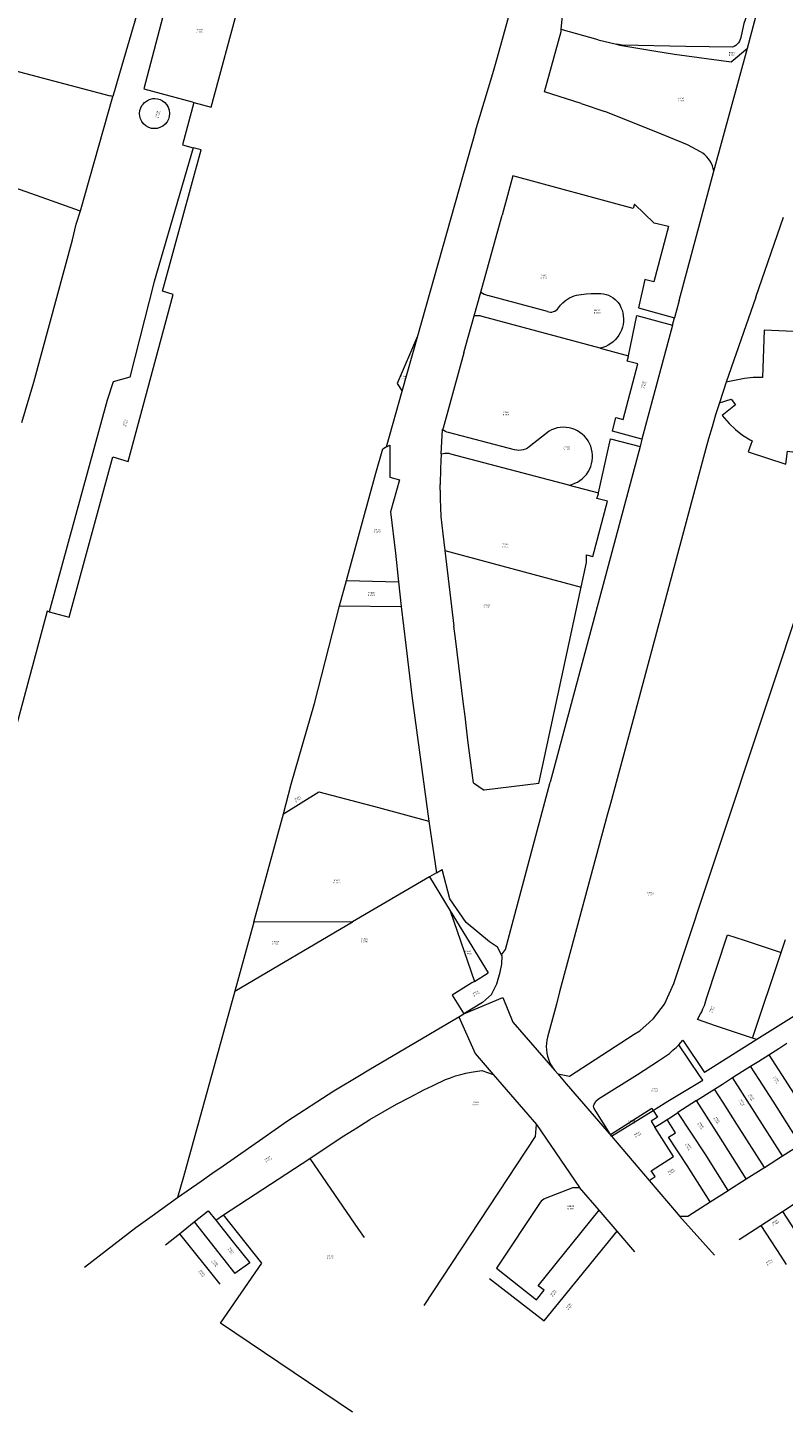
# Model space of a CAD drawing. Header units: metres. Extents: x 197037 to 199246, y 355238 to 356599.
# Tile 2 of 24: x 197345 to 197536, y 355662 to 356012. Entities that reach past the tile are written whole.
import ezdxf
from ezdxf.lldxf.tags import DXFTag

# ---------------------------------------------------------------- set-up
doc = ezdxf.new("R2010")
doc.units = ezdxf.units.M
doc.layers.add('B-WE-KG-GRENS-T18', color=254, linetype='Continuous', lineweight=18)
doc.layers.add('B-WE-KG-GRENS_KADASTRAAL-G', color=254, linetype='KG-KADASTRAAL', lineweight=18)
doc.styles.add('NLCS-ISO-T25', font='NLCS-ISO.ttf')
doc.styles.get("Standard").update_dxf_attribs({"font": 'isocp.shx'})
tags = doc.linetypes.add('KG-KADASTRAAL', pattern='A,5.5,-2,["K",Standard,S=1.8,R=0,X=0,Y=-0.9],-2,5.5,-2,[5,NLCS.SHX,S=0.75,R=0,X=0,Y=0],-2', length=19).pattern_tags.tags
tags[6] = DXFTag(74, 10)

msp = doc.modelspace()

# ---------------------------------------------------------------- linework, layer by layer
at = {"layer": 'B-WE-KG-GRENS_KADASTRAAL-G', "ltscale": 0.15, "flags": 128}
for points in [[(197463.614, 356004.095), (197467.697, 356019.085), (197490.148, 356100.418), (197492.696, 356109.804), (197500.243, 356137.601), (197502.288, 356145.251), (197506.953, 356162.381)], [(197526.694, 356006.401), (197534.431, 356035.647), (197535.641, 356040.206)], [(197386.11, 356035.783), (197380.939, 356016.904), (197379.92, 356017.176), (197374.369, 355996.093), (197386.556, 355992.785)], [(197387.002, 355992.667), (197391.352, 355991.505), (197398.479, 356017.907), (197397.59, 356018.14), (197401.785, 356033.727), (197398.304, 356034.663)], [(197531.789, 356029.549), (197525.749, 356012.617), (197525.039, 356009.483)], [(197479.666, 356011.035), (197480.83, 356023.041)], [(197372.67, 356015.186), (197368.22, 356000)], [(197475.445, 355995.341), (197479.62, 356010.556)], [(197479.62, 356010.556), (197479.666, 356011.035)], [(197488.949, 356008.486), (197479.666, 356011.035)], [(197488.949, 356008.486), (197493.583, 356007.374)], [(197495.08, 356007.117), (197493.583, 356007.374)], [(197493.583, 356007.374), (197494.478, 356007.16)], [(197494.478, 356007.16), (197503.529, 356005.566), (197508.246, 356004.841), (197522.551, 356002.885), (197526.694, 356006.401)], [(197522.92, 356006.578), (197511.081, 356006.777), (197495.08, 356007.117)], [(197525.039, 356009.483), (197524.973, 356009.014), (197524.843, 356008.559), (197524.65, 356008.126), (197524.398, 356007.725), (197524.093, 356007.363), (197523.74, 356007.047), (197523.347, 356006.784), (197522.92, 356006.578)], [(197462.378, 356000), (197463.614, 356004.095)], [(197518.137, 355975.314), (197526.694, 356006.401)], [(197340.135, 356001.187), (197365.83, 355994.354)], [(197368.22, 356000), (197366.514, 355994.177)], [(197457.997, 355985.484), (197462.378, 356000)], [(197358.346, 355965.355), (197366.514, 355994.177)], [(197366.514, 355994.177), (197365.83, 355994.354)], [(197377.024, 355986.058), (197376.311, 355986.112), (197375.564, 355986.345), (197374.819, 355986.76), (197374.233, 355987.289), (197373.819, 355987.861), (197373.516, 355988.49), (197373.329, 355989.184), (197373.279, 355989.857), (197373.364, 355990.629), (197373.584, 355991.316), (197373.865, 355991.859), (197374.171, 355992.27), (197374.521, 355992.642), (197374.996, 355993.021), (197375.544, 355993.315), (197376.013, 355993.498), (197376.592, 355993.623), (197377.112, 355993.663), (197377.831, 355993.598), (197378.482, 355993.403), (197379.09, 355993.086), (197379.645, 355992.659), (197380.088, 355992.141), (197380.462, 355991.503), (197380.728, 355990.735), (197380.811, 355989.868), (197380.732, 355989.107), (197380.532, 355988.465), (197380.213, 355987.81), (197379.713, 355987.188), (197379.1, 355986.683), (197378.421, 355986.335), (197377.705, 355986.116), (197377.024, 355986.058)], [(197386.556, 355992.785), (197387.002, 355992.667)], [(197484.661, 355992.402), (197475.445, 355995.341)], [(197387.002, 355992.667), (197384.099, 355981.955)], [(197484.661, 355992.402), (197490.652, 355990.348)], [(197514.793, 355980.201), (197511.512, 355981.955), (197503.514, 355985.293), (197490.652, 355990.348)], [(197305.034, 355984.18), (197349.788, 355968.346), (197358.008, 355965.42), (197358.346, 355965.355)], [(197457.997, 355985.484), (197443.439, 355933.657)], [(197386.784, 355981.237), (197376.928, 355947.473), (197370.843, 355923.311), (197366.641, 355922.193), (197365.064, 355917.55), (197350.469, 355864.173)], [(197379.08, 355945.009), (197388.784, 355980.702)], [(197384.099, 355981.955), (197386.784, 355981.237)], [(197388.784, 355980.702), (197386.784, 355981.237)], [(197518.137, 355975.314), (197518.019, 355975.987), (197517.83, 355976.644), (197517.572, 355977.277), (197517.249, 355977.879), (197516.862, 355978.444), (197516.419, 355978.964), (197515.922, 355979.433), (197515.378, 355979.847), (197514.793, 355980.201)], [(197509.414, 355942.711), (197518.137, 355975.314)], [(197497.821, 355965.903), (197467.496, 355974.122), (197465.116, 355965.524)], [(197346.552, 355922.054), (197356.37, 355958.029), (197357.304, 355961.915), (197358.336, 355965.319), (197358.346, 355965.355)], [(197465.116, 355965.524), (197464.759, 355964.232)], [(197498.159, 355966.983), (197497.821, 355965.903)], [(197503.089, 355962.238), (197498.159, 355966.983)], [(197459.386, 355944.815), (197464.759, 355964.232)], [(197506.76, 355961.333), (197503.011, 355947.39), (197500.991, 355947.926)], [(197506.76, 355961.333), (197503.089, 355962.238)], [(197528.814, 355943.554), (197535.789, 355963.69)], [(197500.755, 355947.988), (197499.16, 355940.881), (197508.243, 355938.336)], [(197500.991, 355947.926), (197500.755, 355947.988)], [(197350.469, 355864.173), (197355.506, 355862.804), (197366.552, 355903.211), (197370.381, 355902.05), (197381.747, 355944.243)], [(197381.747, 355944.243), (197379.08, 355945.009)], [(197457.66, 355938.792), (197459.386, 355944.815)], [(197459.386, 355944.815), (197459.797, 355944.54), (197460.235, 355944.31), (197460.695, 355944.128), (197461.172, 355943.995)], [(197476.17, 355939.955), (197461.172, 355943.995)], [(197480.734, 355942.682), (197481.229, 355943.061), (197481.762, 355943.387), (197482.325, 355943.654), (197482.913, 355943.862), (197483.52, 355944.007)], [(197483.52, 355944.007), (197484.739, 355944.203), (197485.965, 355944.344), (197487.197, 355944.43), (197488.431, 355944.459), (197489.665, 355944.432)], [(197489.665, 355944.432), (197490.331, 355944.364), (197490.984, 355944.22), (197491.617, 355944.002), (197492.22, 355943.714), (197492.787, 355943.359), (197493.31, 355942.941), (197493.781, 355942.466)], [(197476.17, 355939.955), (197476.546, 355939.831), (197476.938, 355939.776), (197477.334, 355939.792), (197477.721, 355939.879), (197478.085, 355940.033), (197478.417, 355940.249), (197478.705, 355940.522), (197478.939, 355940.841)], [(197478.939, 355940.841), (197479.499, 355941.491), (197480.098, 355942.106), (197480.734, 355942.682)], [(197493.781, 355942.466), (197493.97, 355942.241)], [(197493.97, 355942.241), (197494.266, 355941.835), (197494.527, 355941.406), (197494.75, 355940.956)], [(197494.75, 355940.956), (197495.013, 355940.271), (197495.207, 355939.562), (197495.331, 355938.838), (197495.382, 355938.106), (197495.36, 355937.372), (197495.266, 355936.644), (197495.101, 355935.928), (197494.865, 355935.233), (197494.562, 355934.564)], [(197509.414, 355942.711), (197508.243, 355938.336)], [(197528.814, 355943.554), (197521.313, 355922.054)], [(197455.094, 355929.461), (197455.598, 355931.316), (197457.66, 355938.792)], [(197458.706, 355938.849), (197458.181, 355938.848), (197457.66, 355938.792)], [(197459.742, 355938.685), (197459.228, 355938.794), (197458.706, 355938.849)], [(197489.489, 355930.672), (197459.742, 355938.685)], [(197496.652, 355928.742), (197498.787, 355938.884), (197507.735, 355936.44)], [(197507.735, 355936.44), (197508.243, 355938.336)], [(197443.439, 355933.657), (197438.301, 355921.785), (197439.547, 355919.797)], [(197439.547, 355919.797), (197443.502, 355933.802)], [(197443.502, 355933.802), (197443.439, 355933.657)], [(197494.562, 355934.564), (197494.195, 355933.929), (197493.767, 355933.332), (197493.283, 355932.781), (197492.748, 355932.279), (197492.165, 355931.833), (197491.542, 355931.445), (197490.884, 355931.121), (197490.198, 355930.862), (197489.489, 355930.672)], [(197507.735, 355936.44), (197500.042, 355907.716)], [(197519.586, 355916.898), (197522.568, 355917.801), (197523.644, 355916.357), (197520.294, 355913.7), (197522.036, 355911.645), (197523.665, 355910.116), (197525.438, 355908.741), (197527.32, 355907.56), (197527.807, 355907.313), (197526.841, 355904.511), (197536.375, 355901.37), (197536.746, 355904.689), (197537.976, 355904.554), (197540.195, 355904.56), (197542.452, 355904.749), (197545.116, 355905.284), (197544.134, 355909.448), (197545.837, 355909.982), (197544.785, 355911.401), (197548.132, 355914.063), (197546.372, 355916.098), (197544.751, 355917.611), (197542.934, 355918.996), (197553.948, 355934.762), (197553.642, 355934.953), (197553.102, 355934.175), (197530.898, 355935.198), (197530.418, 355923.276), (197528.126, 355923.263), (197525.917, 355923.037), (197521.313, 355922.054)], [(197489.489, 355930.672), (197496.652, 355928.742)], [(197455.094, 355929.461), (197449.847, 355910.501)], [(197478.809, 355747.545), (197481.773, 355747.019), (197498.075, 355757.563), (197499.517, 355758.425), (197501.891, 355760.536), (197502.931, 355761.558), (197505.721, 355765.166), (197508.064, 355770.345), (197553.227, 355906.202), (197557.751, 355919.721), (197558.843, 355923.168), (197559.494, 355924.321), (197560.162, 355925.441), (197562.092, 355928.191)], [(197500.042, 355907.716), (197492.565, 355909.724), (197493.415, 355913.209), (197495.302, 355912.661), (197498.977, 355926.705), (197496.323, 355927.373), (197496.608, 355928.533)], [(197496.608, 355928.533), (197496.652, 355928.742)], [(197343.52, 355911.893), (197346.552, 355922.054)], [(197435.607, 355905.774), (197439.547, 355919.797)], [(197521.313, 355922.054), (197520.436, 355919.481), (197519.586, 355916.898)], [(197519.586, 355916.898), (197518.633, 355913.874), (197517.719, 355910.838), (197516.845, 355907.791)], [(197449.394, 355904.01), (197449.743, 355910.126)], [(197449.847, 355910.501), (197449.743, 355910.126)], [(197451.225, 355909.376), (197450.824, 355909.496), (197450.439, 355909.662), (197450.077, 355909.873), (197449.743, 355910.126)], [(197467.882, 355904.998), (197451.225, 355909.376)], [(197476.585, 355909.75), (197471.578, 355905.774)], [(197481.643, 355896.128), (197482.369, 355896.311), (197483.073, 355896.567), (197483.747, 355896.893), (197484.384, 355897.285), (197484.978, 355897.741), (197485.523, 355898.254), (197486.013, 355898.821), (197486.443, 355899.434), (197486.808, 355900.087), (197487.105, 355900.775), (197487.331, 355901.488), (197487.483, 355902.222), (197487.56, 355902.966), (197487.56, 355903.715), (197487.485, 355904.46), (197487.334, 355905.193), (197487.109, 355905.908), (197486.813, 355906.595), (197486.449, 355907.25), (197486.02, 355907.863), (197485.531, 355908.43), (197484.987, 355908.944), (197484.393, 355909.401), (197483.756, 355909.794), (197483.083, 355910.121), (197482.379, 355910.378), (197481.654, 355910.562), (197480.913, 355910.671), (197480.165, 355910.705), (197479.417, 355910.662), (197478.678, 355910.544), (197477.955, 355910.351), (197477.254, 355910.085), (197476.585, 355909.75)], [(197425.459, 355872.017), (197429.52, 355886.852), (197432.846, 355899.09), (197434.623, 355905.282), (197435.365, 355905.657)], [(197435.365, 355905.657), (197435.607, 355905.774)], [(197435.607, 355905.774), (197436.39, 355906.155), (197436.39, 355898.115), (197438.852, 355897.423), (197436.555, 355889.351), (197437.849, 355878.936), (197438.622, 355871.73)], [(197471.578, 355905.774), (197471.118, 355905.456), (197470.62, 355905.202), (197470.093, 355905.016), (197469.546, 355904.902), (197468.989, 355904.86), (197468.431, 355904.892), (197467.882, 355904.998)], [(197499.548, 355905.87), (197476.863, 355821.173)], [(197489.082, 355894.159), (197492.14, 355907.799)], [(197516.845, 355907.791), (197516.182, 355905.374), (197497.457, 355835.707), (197492.108, 355815.792), (197491.3, 355812.879)], [(197492.14, 355907.799), (197499.548, 355905.87)], [(197500.042, 355907.716), (197499.548, 355905.87)], [(197449.394, 355904.01), (197449.213, 355900.32), (197449.091, 355896.261)], [(197449.394, 355904.01), (197449.858, 355904.12), (197450.331, 355904.178), (197450.808, 355904.185), (197451.283, 355904.14), (197451.75, 355904.043)], [(197451.75, 355904.043), (197481.538, 355896.156)], [(197449.082, 355894.881), (197449.091, 355896.261)], [(197481.538, 355896.156), (197481.643, 355896.128)], [(197481.643, 355896.128), (197489.082, 355894.159)], [(197449.082, 355894.881), (197449.098, 355892.658), (197449.175, 355890.436), (197449.314, 355888.217), (197449.513, 355886.002), (197449.774, 355883.794)], [(197486.067, 355878.497), (197487.658, 355878.072), (197491.357, 355892.087), (197488.672, 355892.75), (197489.035, 355893.95)], [(197489.035, 355893.95), (197489.082, 355894.159)], [(197449.774, 355883.794), (197450.284, 355879.586)], [(197450.284, 355879.586), (197484.737, 355870.408)], [(197450.284, 355879.586), (197452.604, 355860.498)], [(197484.737, 355870.408), (197486.079, 355876.602), (197486.067, 355878.497)], [(197423.716, 355865.65), (197425.459, 355872.017)], [(197425.459, 355872.017), (197438.622, 355871.73)], [(197438.622, 355871.73), (197439.288, 355865.521)], [(197473.99, 355820.816), (197484.737, 355870.408)], [(197350.469, 355864.173), (197349.916, 355864.321), (197321.759, 355759.712), (197320.092, 355753.788)], [(197409.545, 355813.201), (197411.561, 355820.686), (197417.411, 355841.058), (197423.716, 355865.65)], [(197423.716, 355865.65), (197439.288, 355865.521)], [(197439.288, 355865.521), (197440.456, 355855.741)], [(197452.956, 355857.448), (197452.604, 355860.498)], [(197457.502, 355820.966), (197456.192, 355831.079), (197456.014, 355832.534), (197455.397, 355837.796), (197455.009, 355840.864), (197452.956, 355857.448)], [(197440.456, 355855.741), (197442.056, 355842.336), (197446.286, 355811.307)], [(197409.545, 355813.201), (197418.538, 355818.771), (197433.592, 355814.755), (197446.286, 355811.307)], [(197457.502, 355820.966), (197460.194, 355819.109)], [(197473.99, 355820.816), (197460.194, 355819.109)], [(197464.607, 355777.642), (197465.57, 355778.953), (197476.863, 355821.173)], [(197402.132, 355785.86), (197405.426, 355798.094), (197409.545, 355813.201)], [(197446.286, 355811.307), (197448.206, 355798.281)], [(197491.3, 355812.879), (197479.231, 355768.24)], [(197446.433, 355797.248), (197426.973, 355785.916)], [(197448.206, 355798.281), (197446.433, 355797.248)], [(197446.433, 355797.248), (197451.648, 355788.715)], [(197448.206, 355798.281), (197449.586, 355799.118)], [(197464.607, 355777.642), (197463.595, 355779.522), (197461.588, 355780.906), (197455.643, 355785.721), (197451.581, 355791.773), (197449.586, 355799.118)], [(197451.648, 355788.715), (197461.226, 355773.037)], [(197451.648, 355788.715), (197457.761, 355770.89)], [(197397.31, 355768.398), (197426.973, 355785.916)], [(197402.132, 355785.86), (197397.31, 355768.398)], [(197426.973, 355785.916), (197402.132, 355785.86)], [(197527.938, 355756.571), (197518.582, 355759.696), (197514.038, 355761.253), (197514.843, 355762.704), (197515.108, 355763.26), (197515.397, 355763.969), (197515.814, 355764.824), (197516.359, 355766.548), (197521.605, 355782.621), (197525.798, 355781.288), (197535.142, 355778.174)], [(197535.142, 355778.174), (197536.248, 355781.488)], [(197459.782, 355765.555), (197462.067, 355767.581), (197463.41, 355770.258), (197464.244, 355773.202), (197464.661, 355775.267), (197464.754, 355777.372), (197464.607, 355777.642)], [(197527.938, 355756.571), (197535.142, 355778.174)], [(197457.761, 355770.89), (197461.226, 355773.037)], [(197557.93, 355774.33), (197529.043, 355756.202)], [(197457.761, 355770.89), (197457.106, 355770.512), (197452.136, 355767.438), (197455.074, 355762.699)], [(197397.31, 355768.398), (197384.352, 355721.603), (197382.802, 355716.363)], [(197455.074, 355762.699), (197464.97, 355766.864), (197467.472, 355760.577), (197478.05, 355748.45)], [(197479.231, 355768.24), (197478.481, 355765.187)], [(197453.834, 355761.928), (197455.074, 355762.699)], [(197459.782, 355765.555), (197455.074, 355762.699)], [(197478.481, 355765.187), (197476.206, 355756.853)], [(197428.783, 355747.185), (197431.153, 355748.601), (197453.834, 355761.928)], [(197453.834, 355761.928), (197457.923, 355752.709), (197462.46, 355747.441)], [(197476.206, 355756.853), (197476.027, 355756.06), (197475.918, 355755.254), (197475.879, 355754.442), (197475.913, 355753.63), (197476.017, 355752.824), (197476.191, 355752.03), (197476.434, 355751.254), (197476.744, 355750.502), (197477.119, 355749.781), (197477.555, 355749.095), (197478.05, 355748.45)], [(197509.377, 355754.915), (197510.327, 355756.048), (197515.79, 355747.885)], [(197529.043, 355756.202), (197515.79, 355747.885)], [(197529.043, 355756.202), (197527.938, 355756.571)], [(197532.033, 355752.413), (197534.546, 355754.007), (197536.581, 355755.313)], [(197492.096, 355732.277), (197488.428, 355738.19), (197487.978, 355738.843), (197487.891, 355739.059), (197487.804, 355739.434), (197487.87, 355739.706), (197487.976, 355739.937), (197488.194, 355740.266), (197488.43, 355740.721), (197489.097, 355741.243), (197498.881, 355747.373), (197504.228, 355750.827), (197506.962, 355752.738), (197507.825, 355753.525), (197508.678, 355754.207), (197509.377, 355754.915)], [(197514.589, 355747.131), (197509.377, 355754.915)], [(197527.465, 355749.509), (197529.498, 355750.806), (197532.033, 355752.413)], [(197532.033, 355752.413), (197537.659, 355743.596), (197544.574, 355732.677)], [(197456.918, 355748.014), (197459.6, 355748.406), (197462.46, 355747.441)], [(197478.05, 355748.45), (197478.809, 355747.545)], [(197522.926, 355746.615), (197525.433, 355748.213), (197527.465, 355749.509)], [(197540.024, 355729.764), (197533.107, 355740.693), (197529.63, 355746.121), (197527.465, 355749.509)], [(197404.341, 355731.333), (197410.576, 355735.681), (197422.274, 355743.296), (197428.783, 355747.185)], [(197447.201, 355744.581), (197447.539, 355744.745)], [(197447.539, 355744.745), (197450.465, 355746.134)], [(197450.465, 355746.134), (197451.724, 355746.611), (197453.001, 355747.038), (197454.294, 355747.414), (197455.6, 355747.74), (197456.918, 355748.014)], [(197462.46, 355747.441), (197473.407, 355734.801)], [(197478.809, 355747.545), (197480.932, 355745.017), (197492.372, 355731.832)], [(197502.866, 355738.348), (197503.658, 355738.839), (197506.532, 355740.646), (197515.378, 355745.953), (197514.589, 355747.131)], [(197518.368, 355743.715), (197520.399, 355745.004), (197522.926, 355746.615)], [(197535.479, 355726.854), (197528.554, 355737.789), (197522.926, 355746.615)], [(197424.777, 355731.901), (197428.059, 355733.99), (197431.379, 355736.017), (197434.737, 355737.983), (197438.13, 355739.886), (197441.557, 355741.726), (197445.018, 355743.503)], [(197445.018, 355743.503), (197447.201, 355744.581)], [(197513.816, 355740.815), (197516.33, 355742.422), (197518.368, 355743.715)], [(197530.919, 355723.935), (197524.001, 355734.886), (197520.532, 355740.327), (197518.368, 355743.715)], [(197492.096, 355732.277), (197502.489, 355738.945), (197502.866, 355738.348)], [(197492.372, 355731.832), (197502.866, 355738.348)], [(197502.866, 355738.348), (197503.964, 355736.612), (197502.368, 355735.602), (197503.299, 355734.109)], [(197506.379, 355736.079), (197507.219, 355736.602), (197509.127, 355737.82)], [(197513.816, 355740.815), (197509.127, 355737.82)], [(197521.817, 355718.155), (197516, 355727.364), (197509.127, 355737.82)], [(197526.369, 355721.045), (197519.448, 355731.983), (197513.816, 355740.815)], [(197445.06, 355689.164), (197473.178, 355731.798), (197473.407, 355734.801)], [(197473.407, 355734.801), (197484.279, 355718.896)], [(197503.299, 355734.109), (197504.537, 355734.901), (197506.379, 355736.079)], [(197517.276, 355715.258), (197511.441, 355724.451), (197506.772, 355731.557), (197508.54, 355732.68), (197506.379, 355736.079)], [(197394.373, 355724.382), (197404.341, 355731.333)], [(197416.23, 355726.236), (197424.158, 355731.497)], [(197424.158, 355731.497), (197424.777, 355731.901)], [(197492.372, 355731.832), (197492.096, 355732.277)], [(197492.372, 355731.832), (197501.842, 355720.686)], [(197501.842, 355720.686), (197503.34, 355721.645), (197502.391, 355723.127), (197507.972, 355726.698), (197504.442, 355732.273), (197503.299, 355734.109)], [(197535.479, 355726.854), (197540.024, 355729.764)], [(197391.535, 355722.403), (197394.373, 355724.382)], [(197394.474, 355711.978), (197416.23, 355726.236)], [(197416.23, 355726.236), (197420.474, 355720.07), (197428.514, 355708.265), (197429.953, 355706.259)], [(197526.369, 355721.045), (197530.81, 355723.865), (197530.919, 355723.935)], [(197530.919, 355723.935), (197535.479, 355726.854)], [(197382.802, 355716.363), (197388.783, 355720.479)], [(197388.783, 355720.479), (197391.535, 355722.403)], [(197501.842, 355720.686), (197509.171, 355712.059), (197509.519, 355711.661)], [(197521.817, 355718.155), (197521.869, 355718.188), (197526.369, 355721.045)], [(197482.757, 355718.907), (197475.639, 355716.134)], [(197482.757, 355718.907), (197484.279, 355718.896)], [(197489.21, 355713.161), (197484.279, 355718.896)], [(197517.276, 355715.258), (197521.817, 355718.155)], [(197359.392, 355698.799), (197372.302, 355708.794), (197376.479, 355711.771), (197382.802, 355716.363)], [(197474.329, 355715.105), (197463.298, 355698.519)], [(197475.639, 355716.134), (197475.258, 355715.952), (197474.908, 355715.716), (197474.596, 355715.432), (197474.329, 355715.105)], [(197509.519, 355711.661), (197511.599, 355711.637), (197517.276, 355715.258)], [(197535.466, 355712.856), (197540.924, 355716.363)], [(197383.303, 355707.251), (197387.013, 355710.197)], [(197387.013, 355710.197), (197390.605, 355713.051), (197392.482, 355710.684)], [(197387.013, 355710.197), (197397.328, 355697.208)], [(197392.482, 355710.684), (197394.474, 355711.978)], [(197392.482, 355710.684), (197396.918, 355705.092), (197401.083, 355699.878), (197397.328, 355697.208)], [(197427.036, 355662.179), (197393.693, 355684.679), (197404.082, 355699.81), (197394.474, 355711.978)], [(197463.298, 355698.519), (197473.432, 355690.549), (197475.35, 355692.975), (197473.873, 355694.126), (197489.21, 355713.161)], [(197493.766, 355707.864), (197489.21, 355713.161)], [(197509.519, 355711.661), (197518.354, 355701.823)], [(197530.073, 355709.334), (197535.466, 355712.856)], [(197535.466, 355712.856), (197540.476, 355705.178), (197541.933, 355702.84)], [(197379.775, 355704.452), (197383.303, 355707.251)], [(197383.303, 355707.251), (197393.524, 355694.489)], [(197461.575, 355695.928), (197475.344, 355685.25), (197493.766, 355707.864)], [(197498.264, 355702.636), (197493.766, 355707.864)], [(197524.532, 355705.8), (197530.073, 355709.334)], [(197530.073, 355709.334), (197535.112, 355701.603), (197536.462, 355699.456)]]:
    msp.add_lwpolyline(points, dxfattribs=at)

# ---------------------------------------------------------------- texts
at = {"layer": 'B-WE-KG-GRENS-T18', "char_height": 0.36, "attachment_point": 5, "style": 'NLCS-ISO-T25'}
for s, insert in [('RMD00\\PB 6875', (197388.319, 356010.73)), ('RMD00\\PB 7901', (197522.782, 356004.895)), ('RMD00\\PB 6271', (197509.876, 355993.386)), ('RMD00\\PB 6190', (197475.242, 355948.703)), ('RMD00\\PB 5376', (197488.794, 355939.888)), ('RMD00\\PB 6713', (197439.823, 355923.265)), ('RMD00\\PB 6191', (197465.732, 355914.205)), ('RMD00\\PB 5377', (197481.015, 355905.425)), ('RMD00\\PB 8092', (197433.273, 355884.576)), ('RMD00\\PB 6192', (197465.565, 355880.908)), ('RMD00\\PB 8093', (197431.727, 355868.643)), ('RMD00\\PB 6193', (197460.854, 355865.555)), ('RMD00\\PB 7440', (197423.095, 355796.093)), ('RMD00\\PB 6761', (197502.251, 355792.997)), ('RMD00\\PB 7439', (197407.639, 355780.636)), ('RMD00\\PB 5746', (197429.959, 355781.272)), ('RMD00\\PB 5745', (197456.143, 355778.174)), ('RMD00\\PB 7420', (197503.234, 355743.55)), ('RMD00\\PB 6674', (197458.062, 355740.112)), ('RMD00\\PB 7419', (197497.488, 355735.396)), ('RMD00\\PB 6197', (197482.093, 355713.883)), ('RMD00\\PB 6675', (197421.414, 355701.312))]:
    msp.add_mtext(s, dxfattribs=dict(at, insert=insert))
for s, insert, rotation in [('RMD00\\PB 6874', (197377.862, 355989.648), 74.9), ('RMD00\\PB 6272', (197500.469, 355921.45), 75.3), ('RMD00\\PB 6873', (197369.705, 355911.837), 74.9), ('RMD00\\PB 5407', (197413.2, 355816.943), 35.5), ('RMD00\\PB 7302', (197458.18, 355767.893), 31.5), ('RMD00\\PB 7125', (197517.685, 355763.802), 68.5), ('RMD00\\PB 7404', (197533.878, 355746.052), 302.5), ('RMD00\\PB 7405', (197527.582, 355741.645), 302.5), ('RMD00\\PB 7406', (197525.19, 355740.259), 302.5), ('RMD00\\PB 7453', (197514.865, 355734.498), 302.5), ('RMD00\\PB 7407', (197518.894, 355735.852), 302.5), ('RMD00\\PB 7418', (197498.963, 355732.29), 31.5), ('RMD00\\PB 7690', (197511.767, 355729.209), 303.3), ('RMD00\\PB 5442', (197405.669, 355726.035), 33.4), ('RMD00\\PB 7409', (197507.435, 355722.883), 32.9), ('RMD00\\PB 4048', (197533.693, 355710.032), 31.8), ('RMD00\\PB 2581', (197396.33, 355702.882), 308.5), ('RMD00\\PB 2582', (197392.244, 355699.769), 308.7), ('RMD00\\PB 3864', (197532.212, 355700.017), 31.2), ('RMD00\\PB 2583', (197388.937, 355697.24), 308.4), ('RMD00\\PB 6198', (197477.69, 355692.213), 52.5), ('RMD00\\PB 6199', (197481.695, 355688.873), 50.2)]:
    msp.add_mtext(s, dxfattribs=dict(at, insert=insert, rotation=rotation))

doc.saveas('drawing.dxf')
